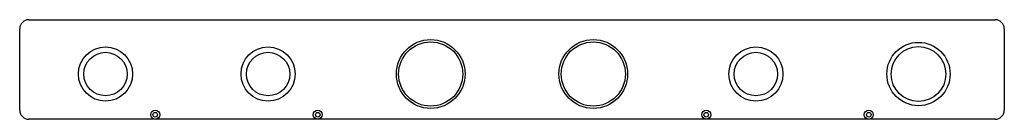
# Model space of a CAD drawing. Extents: x -28 to 190, y -10 to 12.
import ezdxf

# ---------------------------------------------------------------- set-up
doc = ezdxf.new("R2010")
doc.units = 0
for name, color, linetype in [('100', 6, 'CONTINUOUS'), ('18', 122, 'CONTINUOUS'), ('44', 173, 'CONTINUOUS')]:
    doc.layers.add(name, color=color, linetype=linetype)

# ---------------------------------------------------------------- blocks, each defined once
blk = doc.blocks.new('ROUNDV')
blk.add_circle((0, 0), 0.5)

msp = doc.modelspace()

# ---------------------------------------------------------------- linework, layer by layer
at = {"layer": '100'}
for p, q in [((-26, 12), (188, 12)), ((-28, -8), (-28, 10)), ((190, 10), (190, -8)), ((188, -10), (-26, -10))]:
    msp.add_line(p, q, dxfattribs=at)
for centre, start, end in [((-26, 10), 90, 180), ((188, 10), 0, 90), ((-26, -8), 180, 270), ((188, -8), 270, 0)]:
    msp.add_arc(centre, 2, start, end, dxfattribs=at)
at = {"layer": '44'}
for centre, radius in [((63, 0), 7.1), ((99, 0), 7.1), ((-9, 0), 4.8), ((27, 0), 4.8), ((135, 0), 4.8), ((171, 0), 6.05), ((2, -9), 0.5), ((38, -9), 0.5), ((124, -9), 0.5), ((160, -9), 0.5)]:
    msp.add_circle(centre, radius, dxfattribs=at)

# ---------------------------------------------------------------- block references
at = {"layer": '18'}
for p, xscale, yscale in [((63, 0), 15.216, 15.216), ((63, 0), 15.216, 15.216), ((99, 0), 15.216, 15.216), ((99, 0), 15.216, 15.216), ((171, 0), 14, 14), ((171, 0), 14, 14), ((-9, 0), 12, 12), ((-9, 0), 12, 12), ((27, 0), 12, 12), ((27, 0), 12, 12), ((135, 0), 12, 12), ((135, 0), 12, 12), ((2, -9), 2, 2), ((2, -9), 2, 2), ((38, -9), 2, 2), ((38, -9), 2, 2), ((124, -9), 2, 2), ((124, -9), 2, 2), ((160, -9), 2, 2), ((160, -9), 2, 2)]:
    msp.add_blockref('ROUNDV', p, dxfattribs=dict(at, xscale=xscale, yscale=yscale))

doc.saveas('drawing.dxf')
